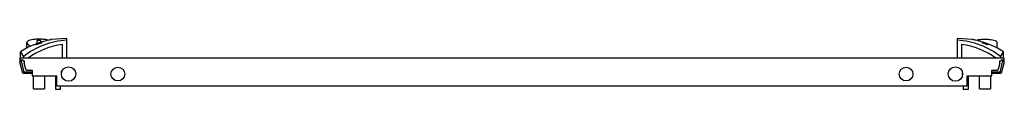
# Model space of a CAD drawing. Header units: millimetres. Extents: x 75 to 573, y 435 to 461.
import ezdxf

# ---------------------------------------------------------------- set-up
doc = ezdxf.new("R2010")
doc.units = ezdxf.units.MM
doc.header["$LTSCALE"] = 58.115788
doc.layers.get('0').update_dxf_attribs({"linetype": 'CONTINUOUS'})

msp = doc.modelspace()

# ---------------------------------------------------------------- linework, layer by layer
at = {"color": 7}
for p, q in [((78.18, 456.07), (78.21, 458.81)), ((83.47, 458.25), (83.47, 459.87)), ((85.17, 459.87), (85.17, 458.85)), ((85.62, 458.94), (85.62, 458.57)), ((90.37, 460.28), (90.67, 460.34)), ((98.32, 460.85), (90.67, 460.34)), ((98.32, 460.85), (98.32, 450.85)), ((557.18, 460.34), (549.52, 460.85)), ((549.52, 450.85), (549.52, 460.85)), ((557.18, 460.34), (557.48, 460.28)), ((562.22, 458.57), (562.22, 458.94)), ((569.66, 456.07), (569.64, 458.81)), ((77.98, 455.97), (74.92, 454.14)), ((74.92, 450.85), (74.92, 454.14)), ((74.92, 454.14), (76.42, 451.63)), ((77.98, 455.97), (78.22, 456.08)), ((83.02, 457.67), (83.02, 458.02)), ((96.32, 450.85), (96.32, 457.77)), ((551.52, 457.77), (551.52, 450.85)), ((564.82, 458.02), (564.82, 457.67)), ((569.87, 455.97), (569.62, 456.08)), ((572.92, 454.14), (569.87, 455.97)), ((571.42, 451.63), (572.92, 454.14)), ((572.92, 450.85), (572.92, 454.14)), ((74.57, 450.85), (74.57, 449.04)), ((573.27, 450.85), (74.57, 450.85)), ((76.13, 443.25), (74.57, 449.04)), ((75.13, 450.05), (76.74, 444.05)), ((75.13, 450.05), (76.17, 450.05)), ((76.17, 450.05), (76.17, 449.51)), ((76.17, 449.51), (76.86, 449.51)), ((76.42, 450.85), (76.42, 451.63)), ((76.86, 449.51), (76.86, 448.3)), ((570.99, 449.51), (571.67, 449.51)), ((570.99, 448.3), (570.99, 449.51)), ((571.11, 444.05), (572.72, 450.05)), ((571.42, 451.63), (571.42, 450.85)), ((571.67, 450.05), (572.72, 450.05)), ((571.67, 450.05), (571.67, 449.51)), ((573.27, 449.04), (571.72, 443.25)), ((573.27, 449.04), (573.27, 450.85)), ((75.91, 444.05), (80.9, 444.05)), ((77.78, 444.85), (76.86, 448.3)), ((77.78, 444.85), (80.82, 444.85)), ((80.47, 444.85), (80.47, 444.75)), ((80.47, 444.75), (80.82, 444.75)), ((80.82, 444.85), (80.82, 444.05)), ((80.9, 444.05), (80.9, 443.25)), ((95.82, 442.44), (95.82, 444.26)), ((567.02, 444.85), (570.07, 444.85)), ((567.02, 442), (567.02, 444.85)), ((567.02, 444.75), (567.37, 444.75)), ((567.02, 444.05), (571.94, 444.05)), ((567.37, 444.85), (567.37, 444.75)), ((570.99, 448.3), (570.07, 444.85)), ((76.13, 443.25), (80.9, 443.25)), ((80.82, 443.25), (80.82, 442)), ((80.82, 442), (93.32, 442)), ((81.57, 435.35), (81.57, 442)), ((87.07, 442), (87.07, 435.35)), ((92.82, 435.05), (92.82, 442)), ((92.82, 440.75), (93.32, 440.75)), ((93.32, 440.63), (92.82, 440.63)), ((93.32, 436.85), (93.32, 442)), ((552.02, 442.36), (552.02, 443.26)), ((552.17, 442.36), (552.02, 442.36)), ((554.52, 442), (567.02, 442)), ((554.52, 436.85), (554.52, 442)), ((555.02, 442), (555.02, 435.05)), ((560.77, 435.35), (560.77, 442)), ((566.27, 442), (566.27, 435.35)), ((567.02, 443.25), (571.72, 443.25)), ((81.57, 435.35), (87.07, 435.35)), ((93.32, 437.71), (92.82, 437.71)), ((95.32, 435.05), (92.82, 435.05)), ((93.32, 436.85), (554.52, 436.85)), ((95.32, 435.05), (95.32, 436.85)), ((552.52, 436.85), (552.52, 435.05)), ((555.02, 435.05), (552.52, 435.05)), ((560.77, 435.35), (566.27, 435.35))]:
    msp.add_line(p, q, dxfattribs=at)
for centre, radius in [((99.32, 442.85), 3.65), ((124.32, 442.85), 3.5), ((523.52, 442.85), 3.5), ((548.52, 442.85), 3.65)]:
    msp.add_circle(centre, radius, dxfattribs=at)
for centre, radius, start, end in [((100.39, 421.52), 38.49, 93.0794, 128.5181), ((84.33, 315.29), 144.58, 89.6637, 90.3374), ((102.06, 407.62), 53.96, 107.8277, 109.1938), ((97.56, 420.95), 39.82, 107.4411, 108.7635), ((101.88, 408.2), 53.36, 107.7034, 107.8292), ((547.46, 421.52), 38.49, 51.4819, 86.9206), ((548.39, 416.9), 44.32, 76.665, 77.9788), ((547.25, 412.31), 49.05, 72.2691, 76.606), ((545.97, 408.22), 53.34, 72.1716, 72.2974), ((550.32, 421.05), 39.72, 71.2315, 72.5573), ((545.78, 407.62), 53.96, 70.8061, 72.173), ((100.44, 421.71), 36.3, 96.5036, 126.6051), ((104.15, 401.83), 60.12, 110.6617, 110.7927), ((104.05, 402.09), 59.84, 110.3297, 110.662), ((100.68, 410.74), 50.14, 107.4808, 110.6246), ((97.59, 420.81), 39.97, 110.0561, 111.3736), ((103.08, 404.73), 57.03, 109.2048, 110.3389), ((97.78, 420.28), 40.52, 108.7589, 110.0583), ((547.42, 421.72), 36.29, 53.3922, 83.4994), ((546.67, 409.3), 51.66, 69.4216, 72.4727), ((550, 420.09), 40.73, 69.9449, 71.2378), ((544.56, 404.15), 57.64, 69.324, 70.7904), ((550.29, 420.89), 39.87, 68.628, 69.9486), ((543.64, 401.68), 60.28, 69.2078, 69.3382)]:
    msp.add_arc(centre, radius, start, end, dxfattribs=at)
for points, knots in [([(89.07, 459.97), (88.62, 460.12), (87.58, 460.33), (85.91, 460.48), (84.08, 460.52), (82.28, 460.45), (80.67, 460.26), (79.53, 459.99), (78.84, 459.67), (78.41, 459.37), (78.21, 459.02), (78.21, 458.81)], [0, 0, 0, 0, 0.124082, 0.274945, 0.439404, 0.60176, 0.746689, 0.862206, 0.907123, 0.943865, 1, 1, 1, 1]), ([(78.21, 458.81), (78.21, 458.45), (78.65, 457.89), (79.42, 457.38), (79.96, 457.13), (80.26, 457.01)], [0, 0, 0, 0, 0.378087, 0.657374, 1, 1, 1, 1]), ([(90.21, 460.24), (89.96, 460.19), (88.42, 459.85), (86.91, 459.43), (85.66, 459.03)], [0, 0, 0, 0, 0.165426, 1, 1, 1, 1]), ([(90.67, 460.34), (90.71, 460.34), (90.36, 460.29), (90.32, 460.27), (90.21, 460.24)], [0, 0, 0, 0, 0.252803, 1, 1, 1, 1]), ([(557.62, 460.25), (557.51, 460.27), (557.36, 460.29), (557.22, 460.34), (557.18, 460.34)], [0, 0, 0, 0, 0.747286, 1, 1, 1, 1]), ([(558.77, 459.97), (559.23, 460.12), (560.26, 460.33), (561.94, 460.48), (563.77, 460.52), (565.57, 460.45), (567.18, 460.26), (568.32, 459.99), (569.01, 459.67), (569.44, 459.37), (569.64, 459.02), (569.64, 458.81)], [0, 0, 0, 0, 0.124084, 0.274949, 0.439408, 0.601763, 0.746691, 0.862207, 0.907124, 0.943865, 1, 1, 1, 1]), ([(82.81, 458.03), (82.28, 457.83), (80.71, 457.21), (79.17, 456.53), (78.15, 456.05)], [0, 0, 0, 0, 0.335214, 1, 1, 1, 1]), ([(569.73, 456.03), (569.52, 456.13), (567.98, 456.85), (566.41, 457.51), (565.04, 458.03)], [0, 0, 0, 0, 0.136232, 1, 1, 1, 1])]:
    msp.add_open_spline(points, degree=3, knots=knots, dxfattribs=at)

doc.saveas('drawing.dxf')
